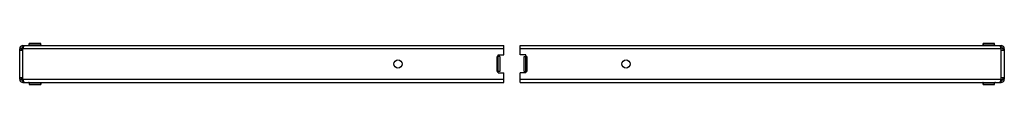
# Model space of a CAD drawing. Header units: millimetres. Extents: x 166 to 1366, y 1039 to 1089.
import ezdxf

# ---------------------------------------------------------------- set-up
doc = ezdxf.new("R2010")
doc.units = ezdxf.units.MM
doc.header["$LTSCALE"] = 139.232147
doc.layers.get('0').update_dxf_attribs({"linetype": 'CONTINUOUS'})

msp = doc.modelspace()

# ---------------------------------------------------------------- linework, layer by layer
at = {"color": 7}
for p, q in [((165.6, 1045.6), (165.6, 1082.6)), ((167.6, 1082.6), (165.6, 1082.6)), ((169.6, 1080.6), (165.6, 1080.6)), ((167.6, 1080.6), (167.6, 1082.6)), ((169.6, 1086.6), (169.6, 1084.6)), ((169.6, 1086.6), (755.6, 1086.6)), ((169.6, 1084.6), (170.3, 1084.6)), ((169.6, 1045.6), (169.6, 1082.6)), ((755.6, 1082.6), (169.6, 1082.6)), ((177.3, 1087.6), (177.3, 1089.1)), ((191.3, 1089.1), (177.3, 1089.1)), ((177.3, 1087.6), (190.7, 1087.6)), ((191.3, 1087.5), (191.3, 1089.1)), ((191.3, 1087.5), (191.4, 1087.2)), ((755.6, 1075.1), (755.6, 1086.6)), ((775.6, 1075.1), (775.6, 1086.6)), ((775.6, 1086.6), (1361.6, 1086.6)), ((1361.6, 1082.6), (775.6, 1082.6)), ((1353.8, 1089.1), (1339.8, 1089.1)), ((1339.8, 1087.5), (1339.8, 1089.1)), ((1339.8, 1087.5), (1339.8, 1087.2)), ((1340.5, 1087.6), (1353.8, 1087.6)), ((1353.8, 1087.6), (1353.8, 1089.1)), ((1360.9, 1084.6), (1361.6, 1084.6)), ((1361.6, 1084.6), (1361.6, 1086.6)), ((1361.6, 1045.6), (1361.6, 1082.6)), ((1365.6, 1080.6), (1361.6, 1080.6)), ((1365.6, 1082.6), (1363.6, 1082.6)), ((1363.6, 1082.6), (1363.6, 1080.6)), ((1365.6, 1082.6), (1365.6, 1045.6)), ((747.6, 1055.1), (747.6, 1073.1)), ((748.2, 1073.1), (747.6, 1073.1)), ((748.6, 1053.1), (748.6, 1075.1)), ((748.6, 1075.1), (755.6, 1075.1)), ((750.6, 1073.1), (748.6, 1073.1)), ((750.6, 1073.1), (750.6, 1055.1)), ((782.6, 1075.1), (775.6, 1075.1)), ((780.6, 1055.1), (780.6, 1073.1)), ((780.6, 1073.1), (782.6, 1073.1)), ((782.6, 1053.1), (782.6, 1075.1)), ((783.6, 1073.1), (782.6, 1073.1)), ((783.6, 1073.1), (783.6, 1055.1)), ((165.6, 1047.6), (169.6, 1047.6)), ((165.6, 1045.6), (167.6, 1045.6)), ((167.6, 1045.6), (167.6, 1047.6)), ((169.6, 1045.6), (755.6, 1045.6)), ((747.6, 1055.1), (748.5, 1055.1)), ((750.6, 1055.1), (748.6, 1055.1)), ((748.6, 1053.1), (755.6, 1053.1)), ((755.6, 1041.6), (755.6, 1053.1)), ((782.6, 1053.1), (775.6, 1053.1)), ((775.6, 1041.6), (775.6, 1053.1)), ((775.6, 1045.6), (1361.6, 1045.6)), ((780.6, 1055.1), (782.6, 1055.1)), ((783, 1055.1), (783.6, 1055.1)), ((1361.6, 1047.6), (1365.6, 1047.6)), ((1363.6, 1047.6), (1363.6, 1045.6)), ((1363.6, 1045.6), (1365.6, 1045.6)), ((169.6, 1043.6), (169.6, 1041.6)), ((170.3, 1043.6), (169.6, 1043.6)), ((169.6, 1041.6), (755.6, 1041.6)), ((177.3, 1040.6), (177.3, 1039.1)), ((190.7, 1040.6), (177.3, 1040.6)), ((177.3, 1039.1), (191.3, 1039.1)), ((191.3, 1040.6), (191.4, 1040.9)), ((191.3, 1040.6), (191.3, 1039.1)), ((775.6, 1041.6), (1361.6, 1041.6)), ((1339.8, 1040.6), (1339.8, 1040.9)), ((1339.8, 1039.1), (1339.8, 1040.6)), ((1339.8, 1039.1), (1353.8, 1039.1)), ((1353.8, 1040.6), (1340.5, 1040.6)), ((1353.8, 1039.1), (1353.8, 1040.6)), ((1361.6, 1043.6), (1360.9, 1043.6)), ((1361.6, 1041.6), (1361.6, 1043.6))]:
    msp.add_line(p, q, dxfattribs=at)
for centre in [(626.6, 1064.1), (904.6, 1064.1)]:
    msp.add_circle(centre, 5, dxfattribs=at)
for centre, radius, start, end in [((169.6, 1082.6), 4, 90, 180), ((169.6, 1082.6), 2, 90, 180), ((176.3, 1087.6), 1, 270, 360), ((190.7, 1083.6), 3.9, 84.7687, 90.0554), ((192.3, 1087.5), 1, 194.9649, 207.2447), ((1338.8, 1087.5), 1, 332.7553, 345.0381), ((1354.8, 1087.6), 1, 180, 270), ((1361.6, 1082.6), 4, 0, 90), ((1361.6, 1082.6), 2, 0, 90), ((169.6, 1045.6), 4, 180, 270), ((169.6, 1045.6), 2, 180, 270), ((1361.6, 1045.6), 4, 270, 360), ((1361.6, 1045.6), 2, 270, 360), ((176.3, 1040.6), 1, 0, 90), ((192.3, 1040.6), 1, 152.7553, 165.0378), ((1338.8, 1040.6), 1, 14.9646, 27.2447), ((1340.5, 1044.5), 3.9, 264.7687, 270.0554), ((1354.8, 1040.6), 1, 90, 180)]:
    msp.add_arc(centre, radius, start, end, dxfattribs=at)
for points, knots in [([(169.6, 1082.6), (169.7, 1083), (169.9, 1083.7), (170.2, 1084.3), (170.2, 1084.5)], [0, 0, 0, 0, 0.7623, 1, 1, 1, 1]), ([(170.6, 1085.4), (170.7, 1085.7), (170.9, 1086.2), (171.4, 1086.6), (171.6, 1086.6)], [0, 0, 0, 0, 0.630977, 1, 1, 1, 1]), ([(190.7, 1087.6), (190.7, 1087.3), (190.9, 1086.8), (191.4, 1086.6), (191.6, 1086.6)], [0, 0, 0, 0, 0.517099, 1, 1, 1, 1]), ([(191.3, 1087.5), (191.3, 1087.5), (191.2, 1087.6), (191.1, 1087.5), (191, 1087.5)], [0, 0, 0, 0, 0.25253, 1, 1, 1, 1]), ([(1340.5, 1087.6), (1340.5, 1087.3), (1340.3, 1086.8), (1339.8, 1086.6), (1339.6, 1086.6)], [0, 0, 0, 0, 0.517368, 1, 1, 1, 1]), ([(1340.5, 1087.6), (1340.4, 1087.6), (1340.2, 1087.5), (1340, 1087.5), (1339.9, 1087.5), (1339.8, 1087.5), (1339.8, 1087.5)], [0, 0, 0, 0, 0.433708, 0.74677, 0.936425, 1, 1, 1, 1]), ([(1359.6, 1086.6), (1359.8, 1086.6), (1360.2, 1086.2), (1360.5, 1085.7), (1360.6, 1085.4)], [0, 0, 0, 0, 0.369032, 1, 1, 1, 1]), ([(1361, 1084.5), (1361, 1084.3), (1361.2, 1083.7), (1361.4, 1083), (1361.6, 1082.6)], [0, 0, 0, 0, 0.2377, 1, 1, 1, 1]), ([(170.2, 1043.6), (170.2, 1043.8), (169.9, 1044.4), (169.7, 1045.1), (169.6, 1045.6)], [0, 0, 0, 0, 0.2377, 1, 1, 1, 1]), ([(1361.6, 1045.6), (1361.4, 1045.1), (1361.2, 1044.4), (1361, 1043.8), (1361, 1043.6)], [0, 0, 0, 0, 0.7623, 1, 1, 1, 1]), ([(171.6, 1041.6), (171.4, 1041.6), (170.9, 1042), (170.7, 1042.4), (170.6, 1042.7)], [0, 0, 0, 0, 0.369036, 1, 1, 1, 1]), ([(190.7, 1040.6), (190.7, 1040.8), (190.9, 1041.3), (191.4, 1041.6), (191.6, 1041.6)], [0, 0, 0, 0, 0.517368, 1, 1, 1, 1]), ([(190.7, 1040.6), (190.8, 1040.6), (190.9, 1040.6), (191.2, 1040.6), (191.3, 1040.6), (191.3, 1040.6), (191.3, 1040.6)], [0, 0, 0, 0, 0.433708, 0.74677, 0.936425, 1, 1, 1, 1]), ([(1340.5, 1040.6), (1340.5, 1040.8), (1340.3, 1041.3), (1339.8, 1041.6), (1339.6, 1041.6)], [0, 0, 0, 0, 0.517122, 1, 1, 1, 1]), ([(1339.8, 1040.6), (1339.8, 1040.6), (1340, 1040.5), (1340.1, 1040.6), (1340.1, 1040.6)], [0, 0, 0, 0, 0.25253, 1, 1, 1, 1]), ([(1360.6, 1042.7), (1360.5, 1042.4), (1360.2, 1042), (1359.8, 1041.6), (1359.6, 1041.6)], [0, 0, 0, 0, 0.630969, 1, 1, 1, 1])]:
    msp.add_open_spline(points, degree=3, knots=knots, dxfattribs=at)
for points in [[(170.2, 1084.5), (170.3, 1084.8), (170.5, 1085.1), (170.6, 1085.4)], [(191.5, 1087), (191.5, 1086.9), (191.6, 1086.8), (191.8, 1086.7)], [(1339.7, 1087), (1339.7, 1086.9), (1339.6, 1086.8), (1339.4, 1086.7)], [(1360.6, 1085.4), (1360.7, 1085.1), (1360.8, 1084.8), (1361, 1084.5)], [(170.6, 1042.7), (170.5, 1043), (170.3, 1043.3), (170.2, 1043.6)], [(191.5, 1041.1), (191.5, 1041.2), (191.6, 1041.3), (191.8, 1041.4)], [(1339.7, 1041.1), (1339.7, 1041.2), (1339.6, 1041.3), (1339.4, 1041.4)], [(1361, 1043.6), (1360.8, 1043.3), (1360.7, 1043), (1360.6, 1042.7)]]:
    msp.add_open_spline(points, degree=3, dxfattribs=at)

doc.saveas('drawing.dxf')
